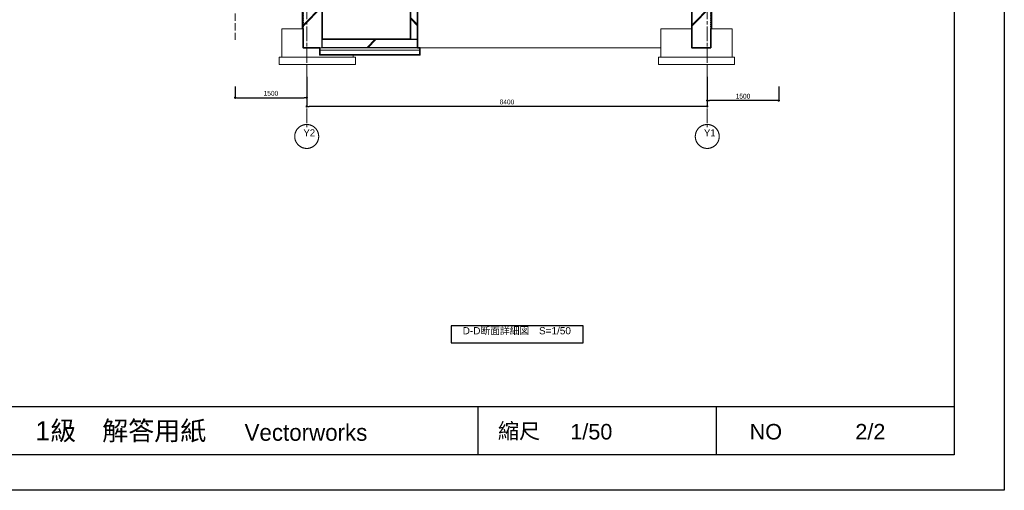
# Model space of a CAD drawing. Header units: millimetres. Extents: x -38341 to 3709, y -10682 to 48718.
# Tile 30 of 118: x -16940 to 3709, y -10682 to -811. Entities that reach past the tile are written whole.
import ezdxf

# ---------------------------------------------------------------- set-up
doc = ezdxf.new("R2010")
doc.units = ezdxf.units.MM
doc.header["$LTSCALE"] = 50
doc.header["$PDMODE"] = 1
doc.header["$PDSIZE"] = -2
for name, pattern in [('HHP破線50-03', [4.029989, 2.999994, -1.029995]), ('ISO-07 点線', [0.889, 0.127, -0.762]), ('ISO-08 一点鎖線', [9.144, 6.096, -0.762, 1.524, -0.762])]:
    doc.linetypes.add(name, pattern=pattern)
for name, color, linetype, lineweight in [('00ライン-グリッド-番号', 7, 'Continuous', 5), ('00ライン-グリッド-番号_ハッチング', 7, 'Continuous', 5), ('02モデリング-02基礎-フーチング', 7, 'Continuous', 18), ('02モデリング-02基礎-基礎梁', 7, 'Continuous', 18), ('02モデリング-02基礎-基礎梁_ハッチング', 7, 'Continuous', 5), ('02モデリング-02基礎-栗石', 7, 'Continuous', 5), ('02モデリング-03スラブ', 7, 'Continuous', 5), ('02モデリング-03スラブ-EV', 7, 'Continuous', 5), ('02モデリング-03スラブ-EV_ハッチング', 7, 'Continuous', 5), ('02モデリング-04壁-EV', 7, 'Continuous', 5), ('02モデリング-04壁-EV_ハッチング', 7, 'Continuous', 5), ('02モデリング-04壁-外部', 7, 'Continuous', 5), ('02モデリング-04壁-外部_ハッチング', 7, 'Continuous', 5), ('一般', 7, 'Continuous', 5), ('寸法', 7, 'Continuous', 5), ('断面スタイル', 7, 'Continuous', 35), ('解答例線', 7, 'Continuous', 5)]:
    doc.layers.add(name, color=color, linetype=linetype, lineweight=lineweight)
doc.layers.add('00ライン-グリッド-線', color=13, linetype='ISO-08 一点鎖線', lineweight=5, true_color=0xff5454)
doc.styles.add('Helvetica Neue', font='HelveticaNeue.ttc')
doc.styles.add('PT Sans Narrow', font='PTSans.ttc')
doc.styles.get("Standard").update_dxf_attribs({"font": 'txt', "bigfont": 'BIGFONT.SHX'})
doc.dimstyles.new('hiro2', dxfattribs={"dimtxt": 99.953704, "dimasz": 49.996948, "dimexe": 0, "dimexo": 75, "dimgap": 40, "dimtad": 1, "dimdsep": 46, "dimlunit": 6, "dimtxsty": 'PT Sans Narrow', "dimblk": 'DOT', "dimblk1": 'DOT', "dimblk2": 'DOT', "dimcen": 0, "dimazin": 0, "dimtfac": 0.8, "dimtix": 1, "dimtmove": 0, "dimatfit": 0, "dimldrblk": 'VW_FILLEDARROW', "dimfxl": 1, "dimfrac": 2, "dimtolj": 1, "dimarcsym": 0})

# ---------------------------------------------------------------- blocks, each defined once
blk = doc.blocks.new('Section')
at = {"layer": '02モデリング-02基礎-フーチング', "color": 7, "linetype": 'Continuous', "lineweight": 18, "transparency": 33554687}
blk.add_line((-9946, -1600), (-9946, -1550), dxfattribs=at)
at = {"layer": '02モデリング-02基礎-フーチング', "color": 7, "linetype": 'Continuous', "lineweight": 18, "transparency": 33554687, "flags": 128}
for points in [[(-11446, -1600), (-11446, -1000), (-11011, -1000)], [(-3496, -1600), (-3496, -1000), (-2846, -1000)], [(-2431, -1000), (-1996, -1000), (-1996, -1600)]]:
    blk.add_lwpolyline(points, dxfattribs=at)
at = {"layer": '02モデリング-02基礎-基礎梁', "color": 7, "linetype": 'Continuous', "lineweight": 18, "transparency": 33554687}
for p, q in [((-2846, -1000), (-2846, -180)), ((-8546, -1400), (-3496, -1400))]:
    blk.add_line(p, q, dxfattribs=at)
at = {"layer": '02モデリング-02基礎-栗石', "color": 7, "linetype": 'Continuous', "lineweight": 5, "transparency": 33554687, "flags": 128}
for points in [[(-11496, -1750), (-9896, -1750), (-9896, -1600), (-11496, -1600), (-11496, -1750)], [(-3546, -1750), (-1946, -1750), (-1946, -1600), (-3546, -1600), (-3546, -1750)]]:
    blk.add_lwpolyline(points, dxfattribs=at)
at = {"layer": '02モデリング-04壁-EV', "color": 7, "linetype": 'Continuous', "lineweight": 25, "transparency": 33554687}
blk.add_line((-10596, -1220), (-8746, -1220), dxfattribs=at)
at = {"layer": '02モデリング-04壁-外部', "color": 7, "linetype": 'Continuous', "lineweight": 5, "transparency": 33554687}
for p, q in [((-11011, -1000), (-11011, 0)), ((-2431, -1000), (-2431, 0))]:
    blk.add_line(p, q, dxfattribs=at)
blk = doc.blocks.new('Section-1')
at = {"color": 255, "linetype": 'Continuous', "lineweight": 5}
blk.add_wipeout([(-2846, 0), (-2446, 0), (-2446, -1400), (-2846, -1400)], dxfattribs=at).dxf.layer = '02モデリング-02基礎-基礎梁_ハッチング'
at = {"color": 255, "linetype": 'Continuous', "lineweight": 5, "transparency": 33554687}
blk.add_wipeout([(-10646, -1550), (-10646, -1450), (-8546, -1450), (-8546, -1550)], dxfattribs=at).dxf.layer = '02モデリング-03スラブ-EV_ハッチング'
at = {"layer": '02モデリング-02基礎-基礎梁_ハッチング', "linetype": 'Continuous', "lineweight": 5}
h = blk.add_hatch(dxfattribs=at)
h.set_pattern_fill('鉄筋コンクリート [CN] HF-スラブ', style=0, pattern_type=2)
h.set_pattern_definition([(45, (-2636.75, -713.3), (-621.7, 650.7), []), (45, (-2631.6, -719.4), (-621.8, 650.7), []), (45, (-2627.8, -726.5), (-621.8, 650.7), [])])
h.paths.add_polyline_path([(-2846, 0), (-2446, 0), (-2446, -1400), (-2846, -1400)])
at = {"color": 255, "linetype": 'Continuous', "lineweight": 5, "transparency": 33554687}
blk.add_wipeout([(-10646, -1450), (-10646, -1400), (-8546, -1400), (-8546, -1450)], dxfattribs=at).dxf.layer = '02モデリング-03スラブ-EV_ハッチング'
for points, layer in [([(-10596, -1400), (-10596, -1220), (-8596, -1220), (-8596, -1400)], '02モデリング-03スラブ-EV_ハッチング'), ([(-2446, 0), (-2446, -1000), (-2431, -1000), (-2431, 0)], '02モデリング-04壁-外部_ハッチング')]:
    blk.add_wipeout(points, dxfattribs=at).dxf.layer = layer
at = {"layer": '02モデリング-03スラブ-EV_ハッチング', "linetype": 'Continuous', "lineweight": 5, "transparency": 33554687}
h = blk.add_hatch(dxfattribs=at)
h.set_pattern_fill('鉄筋コンクリート [CN] HF-スラブ', style=0, pattern_type=2)
h.set_pattern_definition([(45, (-9586.75, -1323.3), (-621.7, 650.7), []), (45, (-9581.6, -1329.4), (-621.8, 650.7), []), (45, (-9577.8, -1336.5), (-621.8, 650.7), [])])
h.paths.add_polyline_path([(-10596, -1400), (-10596, -1220), (-8596, -1220), (-8596, -1400)])
at = {"color": 255, "linetype": 'Continuous', "lineweight": 5}
blk.add_wipeout([(-10996, 0), (-10596, 0), (-10596, -1400), (-10996, -1400)], dxfattribs=at).dxf.layer = '02モデリング-02基礎-基礎梁_ハッチング'
at = {"color": 255, "linetype": 'Continuous', "lineweight": 5, "transparency": 33554687}
blk.add_wipeout([(-8746, -550), (-8746, -1220), (-8596, -1220), (-8596, -550)], dxfattribs=at).dxf.layer = '02モデリング-04壁-EV_ハッチング'
at = {"layer": '02モデリング-02基礎-基礎梁_ハッチング', "linetype": 'Continuous', "lineweight": 5}
h = blk.add_hatch(dxfattribs=at)
h.set_pattern_fill('鉄筋コンクリート [CN] HF-スラブ', style=0, pattern_type=2)
h.set_pattern_definition([(45, (-10786.75, -713.3), (-621.7, 650.7), []), (45, (-10781.6, -719.4), (-621.8, 650.7), []), (45, (-10777.8, -726.5), (-621.8, 650.7), [])])
h.paths.add_polyline_path([(-10996, 0), (-10596, 0), (-10596, -1400), (-10996, -1400)])
at = {"layer": '02モデリング-04壁-EV_ハッチング', "linetype": 'Continuous', "lineweight": 5, "transparency": 33554687}
h = blk.add_hatch(dxfattribs=at)
h.set_pattern_fill('鉄筋コンクリート [CN] HF-スラブ', angle=90, style=0, pattern_type=2)
h.set_pattern_definition([(135, (-8657.4, -876.05), (-650.7, -621.7), []), (135, (-8651.3, -870.9), (-650.7, -621.8), []), (135, (-8644.2, -867.1), (-650.7, -621.8), [])])
h.paths.add_polyline_path([(-8746, -550), (-8746, -1220), (-8596, -1220), (-8596, -550)])
at = {"color": 255, "linetype": 'Continuous', "lineweight": 5, "transparency": 33554687}
blk.add_wipeout([(-11011, 0), (-11011, -1000), (-10996, -1000), (-10996, 0)], dxfattribs=at).dxf.layer = '02モデリング-04壁-外部_ハッチング'
blk = doc.blocks.new('Section-2')
at = {"layer": '02モデリング-02基礎-基礎梁', "color": 7, "linetype": 'Continuous', "lineweight": 18, "transparency": 33554687}
for p, q in [((-10996, -1400), (-10996, 0)), ((-10596, 0), (-10596, -1400)), ((-2846, -1400), (-2846, 0)), ((-2446, 0), (-2446, -1400)), ((-10596, -1400), (-10996, -1400)), ((-2446, -1400), (-2846, -1400))]:
    blk.add_line(p, q, dxfattribs=at)
at = {"layer": '02モデリング-03スラブ-EV', "color": 7, "linetype": 'Continuous', "lineweight": 25, "transparency": 33554687}
for p, q in [((-10596, -1400), (-10596, -1220)), ((-10596, -1220), (-8596, -1220)), ((-8596, -1220), (-8596, -1400)), ((-8596, -1400), (-10596, -1400))]:
    blk.add_line(p, q, dxfattribs=at)
at = {"layer": '02モデリング-03スラブ-EV', "color": 7, "linetype": 'Continuous', "lineweight": 5, "transparency": 33554687}
for p, q in [((-10646, -1450), (-10646, -1400)), ((-10646, -1400), (-8546, -1400)), ((-8546, -1400), (-8546, -1450)), ((-10646, -1550), (-10646, -1450)), ((-10646, -1450), (-8546, -1450)), ((-8546, -1450), (-10646, -1450)), ((-8546, -1550), (-10646, -1550)), ((-8546, -1450), (-8546, -1550))]:
    blk.add_line(p, q, dxfattribs=at)
at = {"layer": '02モデリング-04壁-EV', "color": 7, "linetype": 'Continuous', "lineweight": 25, "transparency": 33554687}
for p, q in [((-8746, -550), (-8746, -1220)), ((-8596, -1220), (-8596, -550)), ((-8746, -1220), (-8596, -1220))]:
    blk.add_line(p, q, dxfattribs=at)
at = {"layer": '02モデリング-04壁-外部', "color": 7, "linetype": 'Continuous', "lineweight": 25, "transparency": 33554687}
for p, q in [((-11011, -1000), (-11011, 0)), ((-2431, -1000), (-2431, 0))]:
    blk.add_line(p, q, dxfattribs=at)
at = {"layer": '02モデリング-04壁-外部', "color": 7, "linetype": 'ISO-07 点線', "lineweight": 18, "transparency": 33554687}
for p, q in [((-10996, -1000), (-10996, 0)), ((-2446, -1000), (-2446, 0))]:
    blk.add_line(p, q, dxfattribs=at)
at = {"layer": '02モデリング-04壁-外部', "color": 7, "linetype": 'Continuous', "lineweight": 5, "transparency": 33554687}
for p, q in [((-11011, -1000), (-10996, -1000)), ((-2446, -1000), (-2431, -1000))]:
    blk.add_line(p, q, dxfattribs=at)
at = {"layer": '断面スタイル', "transparency": 33554687, "flags": 128}
for points in [[(-2431, 2910), (-2431, -1000), (-2446, -1000), (-2446, -1400), (-2846, -1400), (-2846, -180)], [(-8596, -550), (-8596, -1400), (-8546, -1400), (-8546, -1550), (-10646, -1550), (-10646, -1400), (-10996, -1400), (-10996, -1000), (-11011, -1000), (-11011, 13210)], [(-10596, 0), (-10596, -1220), (-8746, -1220), (-8746, 0)]]:
    blk.add_lwpolyline(points, dxfattribs=at)
blk = doc.blocks.new('グループ')
at = {"layer": '00ライン-グリッド-番号', "flags": 128}
blk.add_lwpolyline([(193, -16642), (189, -16646), (184, -16651), (180, -16655), (176, -16660), (171, -16664), (167, -16668), (162, -16672), (157, -16676), (152, -16680), (148, -16683), (142, -16687), (137, -16690), (132, -16694), (127, -16697), (121, -16700), (116, -16703), (111, -16706), (105, -16708), (99, -16711), (94, -16713), (88, -16715), (82, -16718), (76, -16719), (70, -16721), (64, -16723), (58, -16724), (52, -16726), (46, -16727), (40, -16728), (34, -16729), (28, -16730), (22, -16730), (16, -16731), (10, -16731), (3, -16731), (-3, -16731), (-9, -16731), (-15, -16731), (-21, -16730), (-27, -16730), (-33, -16729), (-40, -16728), (-46, -16727), (-52, -16726), (-58, -16725), (-64, -16723), (-70, -16721), (-76, -16720), (-81, -16718), (-87, -16716), (-93, -16713), (-99, -16711), (-104, -16709), (-110, -16706), (-115, -16703), (-121, -16700), (-126, -16697), (-132, -16694), (-137, -16691), (-142, -16687), (-147, -16684), (-152, -16680), (-157, -16676), (-162, -16673), (-166, -16669), (-171, -16664), (-175, -16660), (-180, -16656), (-184, -16651), (-188, -16647), (-192, -16642), (-196, -16637), (-200, -16632), (-203, -16628), (-207, -16622), (-210, -16617), (-214, -16612), (-217, -16607), (-220, -16601), (-223, -16596), (-226, -16591), (-228, -16585), (-231, -16579), (-233, -16574), (-235, -16568), (-238, -16562), (-239, -16556), (-241, -16550), (-243, -16544), (-244, -16538), (-246, -16532), (-247, -16526), (-248, -16520), (-249, -16514), (-250, -16508), (-250, -16502), (-251, -16496), (-251, -16490), (-251, -16483), (-251, -16477), (-251, -16471), (-251, -16465), (-250, -16459), (-250, -16453), (-249, -16447), (-248, -16440), (-247, -16434), (-246, -16428), (-245, -16422), (-243, -16416), (-241, -16410), (-240, -16404), (-238, -16399), (-236, -16393), (-233, -16387), (-231, -16381), (-229, -16376), (-226, -16370), (-223, -16365), (-220, -16359), (-217, -16354), (-214, -16348), (-211, -16343), (-207, -16338), (-204, -16333), (-200, -16328), (-196, -16323), (-193, -16318), (-189, -16314), (-184, -16309), (-180, -16305), (-176, -16300), (-171, -16296), (-167, -16292), (-162, -16288), (-157, -16284), (-152, -16280), (-148, -16277), (-142, -16273), (-137, -16270), (-132, -16266), (-127, -16263), (-121, -16260), (-116, -16257), (-111, -16254), (-105, -16252), (-99, -16249), (-94, -16247), (-88, -16245), (-82, -16242), (-76, -16241), (-70, -16239), (-64, -16237), (-58, -16236), (-52, -16234), (-46, -16233), (-40, -16232), (-34, -16231), (-28, -16230), (-22, -16230), (-16, -16229), (-10, -16229), (-3, -16229), (3, -16229), (9, -16229), (15, -16229), (21, -16230), (27, -16230), (33, -16231), (40, -16232), (46, -16233), (52, -16234), (58, -16235), (64, -16237), (70, -16239), (76, -16240), (81, -16242), (87, -16244), (93, -16247), (99, -16249), (104, -16251), (110, -16254), (115, -16257), (121, -16260), (126, -16263), (132, -16266), (137, -16269), (142, -16273), (147, -16276), (152, -16280), (157, -16284), (162, -16287), (166, -16291), (171, -16296), (175, -16300), (180, -16304), (184, -16309), (188, -16313), (192, -16318), (196, -16323), (200, -16328), (203, -16332), (207, -16338), (210, -16343), (214, -16348), (217, -16353), (220, -16359), (223, -16364), (226, -16369), (228, -16375), (231, -16381), (233, -16386), (235, -16392), (238, -16398), (239, -16404), (241, -16410), (243, -16416), (244, -16422), (246, -16428), (247, -16434), (248, -16440), (249, -16446), (250, -16452), (250, -16458), (251, -16464), (251, -16470), (251, -16477), (251, -16483), (251, -16489), (251, -16495), (250, -16501), (250, -16507), (249, -16513), (248, -16520), (247, -16526), (246, -16532), (245, -16538), (243, -16544), (241, -16550), (240, -16556), (238, -16561), (236, -16567), (233, -16573), (231, -16579), (229, -16584), (226, -16590), (223, -16595), (220, -16601), (217, -16606), (214, -16612), (211, -16617), (207, -16622), (204, -16627), (200, -16632), (196, -16637)], close=True, dxfattribs=at)
at = {"color": 255, "lineweight": 5, "transparency": 33554687}
blk.add_wipeout([(-45, -16560), (151, -16560), (151, -16292), (-45, -16292)], dxfattribs=at).dxf.layer = '00ライン-グリッド-番号_ハッチング'
at = {"layer": '00ライン-グリッド-番号', "color": 7, "transparency": 33554687, "insert": (53, -16330), "char_height": 149.9, "attachment_point": 2, "line_spacing_factor": 1.098512, "style": 'PT Sans Narrow'}
blk.add_mtext('Y1', dxfattribs=at)
blk = doc.blocks.new('グリッド線')
at = {"layer": '00ライン-グリッド-線', "transparency": 33554687}
blk.add_line((0, 0), (0, -14980), dxfattribs=at)
at = {"layer": '00ライン-グリッド-線', "transparency": 33554687, "flags": 128}
blk.add_lwpolyline([(0, -14980), (0, -16480)], dxfattribs=at)
at = {"layer": '00ライン-グリッド-線', "color": 0, "flags": 1}
for tag in ['IFC_UUID', 'instanceID']:
    blk.add_attdef(tag, (14597, -22529), '', height=0.18, dxfattribs=at)
at = {"layer": '00ライン-グリッド-線', "color": 7, "transparency": 33554687}
blk.add_blockref('グループ', (0, 0), dxfattribs=at)
blk = doc.blocks.new('グループ-1')
at = {"layer": '00ライン-グリッド-番号', "flags": 128}
blk.add_lwpolyline([(193, -16642), (189, -16646), (184, -16651), (180, -16655), (176, -16660), (171, -16664), (167, -16668), (162, -16672), (157, -16676), (152, -16680), (148, -16683), (142, -16687), (137, -16690), (132, -16694), (127, -16697), (121, -16700), (116, -16703), (111, -16706), (105, -16708), (99, -16711), (94, -16713), (88, -16715), (82, -16718), (76, -16719), (70, -16721), (64, -16723), (58, -16724), (52, -16726), (46, -16727), (40, -16728), (34, -16729), (28, -16730), (22, -16730), (16, -16731), (10, -16731), (3, -16731), (-3, -16731), (-9, -16731), (-15, -16731), (-21, -16730), (-27, -16730), (-33, -16729), (-40, -16728), (-46, -16727), (-52, -16726), (-58, -16725), (-64, -16723), (-70, -16721), (-76, -16720), (-81, -16718), (-87, -16716), (-93, -16713), (-99, -16711), (-104, -16709), (-110, -16706), (-115, -16703), (-121, -16700), (-126, -16697), (-132, -16694), (-137, -16691), (-142, -16687), (-147, -16684), (-152, -16680), (-157, -16676), (-162, -16673), (-166, -16669), (-171, -16664), (-175, -16660), (-180, -16656), (-184, -16651), (-188, -16647), (-192, -16642), (-196, -16637), (-200, -16632), (-203, -16628), (-207, -16622), (-210, -16617), (-214, -16612), (-217, -16607), (-220, -16601), (-223, -16596), (-226, -16591), (-228, -16585), (-231, -16579), (-233, -16574), (-235, -16568), (-238, -16562), (-239, -16556), (-241, -16550), (-243, -16544), (-244, -16538), (-246, -16532), (-247, -16526), (-248, -16520), (-249, -16514), (-250, -16508), (-250, -16502), (-251, -16496), (-251, -16490), (-251, -16483), (-251, -16477), (-251, -16471), (-251, -16465), (-250, -16459), (-250, -16453), (-249, -16447), (-248, -16440), (-247, -16434), (-246, -16428), (-245, -16422), (-243, -16416), (-241, -16410), (-240, -16404), (-238, -16399), (-236, -16393), (-233, -16387), (-231, -16381), (-229, -16376), (-226, -16370), (-223, -16365), (-220, -16359), (-217, -16354), (-214, -16348), (-211, -16343), (-207, -16338), (-204, -16333), (-200, -16328), (-196, -16323), (-193, -16318), (-189, -16314), (-184, -16309), (-180, -16305), (-176, -16300), (-171, -16296), (-167, -16292), (-162, -16288), (-157, -16284), (-152, -16280), (-148, -16277), (-142, -16273), (-137, -16270), (-132, -16266), (-127, -16263), (-121, -16260), (-116, -16257), (-111, -16254), (-105, -16252), (-99, -16249), (-94, -16247), (-88, -16245), (-82, -16242), (-76, -16241), (-70, -16239), (-64, -16237), (-58, -16236), (-52, -16234), (-46, -16233), (-40, -16232), (-34, -16231), (-28, -16230), (-22, -16230), (-16, -16229), (-10, -16229), (-3, -16229), (3, -16229), (9, -16229), (15, -16229), (21, -16230), (27, -16230), (33, -16231), (40, -16232), (46, -16233), (52, -16234), (58, -16235), (64, -16237), (70, -16239), (76, -16240), (81, -16242), (87, -16244), (93, -16247), (99, -16249), (104, -16251), (110, -16254), (115, -16257), (121, -16260), (126, -16263), (132, -16266), (137, -16269), (142, -16273), (147, -16276), (152, -16280), (157, -16284), (162, -16287), (166, -16291), (171, -16296), (175, -16300), (180, -16304), (184, -16309), (188, -16313), (192, -16318), (196, -16323), (200, -16328), (203, -16332), (207, -16338), (210, -16343), (214, -16348), (217, -16353), (220, -16359), (223, -16364), (226, -16369), (228, -16375), (231, -16381), (233, -16386), (235, -16392), (238, -16398), (239, -16404), (241, -16410), (243, -16416), (244, -16422), (246, -16428), (247, -16434), (248, -16440), (249, -16446), (250, -16452), (250, -16458), (251, -16464), (251, -16470), (251, -16477), (251, -16483), (251, -16489), (251, -16495), (250, -16501), (250, -16507), (249, -16513), (248, -16520), (247, -16526), (246, -16532), (245, -16538), (243, -16544), (241, -16550), (240, -16556), (238, -16561), (236, -16567), (233, -16573), (231, -16579), (229, -16584), (226, -16590), (223, -16595), (220, -16601), (217, -16606), (214, -16612), (211, -16617), (207, -16622), (204, -16627), (200, -16632), (196, -16637)], close=True, dxfattribs=at)
at = {"color": 255, "lineweight": 5, "transparency": 33554687}
blk.add_wipeout([(-45, -16560), (151, -16560), (151, -16292), (-45, -16292)], dxfattribs=at).dxf.layer = '00ライン-グリッド-番号_ハッチング'
at = {"layer": '00ライン-グリッド-番号', "color": 7, "transparency": 33554687, "insert": (53, -16330), "char_height": 149.9, "attachment_point": 2, "line_spacing_factor": 1.098512, "style": 'PT Sans Narrow'}
blk.add_mtext('Y2', dxfattribs=at)
blk = doc.blocks.new('グリッド線-1')
at = {"layer": '00ライン-グリッド-線', "transparency": 33554687}
blk.add_line((0, 0), (0, -14980), dxfattribs=at)
at = {"layer": '00ライン-グリッド-線', "transparency": 33554687, "flags": 128}
blk.add_lwpolyline([(0, -14980), (0, -16480)], dxfattribs=at)
at = {"layer": '00ライン-グリッド-線', "color": 0, "flags": 1}
for tag in ['IFC_UUID', 'instanceID']:
    blk.add_attdef(tag, (6197, -22529), '', height=0.18, dxfattribs=at)
at = {"layer": '00ライン-グリッド-線', "color": 7, "transparency": 33554687}
blk.add_blockref('グループ-1', (0, 0), dxfattribs=at)
blk = doc.blocks.new('_Dot')
at = {"color": 0, "linetype": 'ByBlock', "lineweight": -2}
blk.add_line((-0.5, 0), (-1, 0), dxfattribs=at)
at = {"color": 0, "linetype": 'ByBlock', "const_width": 0.5}
blk.add_lwpolyline([(-0.25, 0, 1), (0.25, 0, 1)], format="xyb", close=True, dxfattribs=at)
blk = doc.blocks.new('*D30')
at = {"layer": 'Defpoints', "color": 0, "transparency": 33554687}
for p in [(-10921, -1931), (-2521, -1931), (-10921, -2629)]:
    blk.add_point(p, dxfattribs=at)
at = {"layer": '寸法', "color": 0, "linetype": 'Continuous', "lineweight": -2, "transparency": 33554687}
for p, q in [((-10921, -2006), (-10921, -2629)), ((-2521, -2006), (-2521, -2629)), ((-2571, -2629), (-10871, -2629))]:
    blk.add_line(p, q, dxfattribs=at)
at = {"layer": '寸法', "color": 0, "lineweight": -2, "xscale": 49.99694824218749, "yscale": 49.99694824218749, "zscale": 49.99694824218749, "rotation": 180}
blk.add_blockref('_Dot', (-10921, -2629), dxfattribs=at)
at = {"layer": '寸法', "color": 0, "lineweight": -2, "xscale": 49.99694824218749, "yscale": 49.99694824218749, "zscale": 49.99694824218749}
blk.add_blockref('_Dot', (-2521, -2629), dxfattribs=at)
at = {"layer": '寸法', "color": 0, "lineweight": 5, "transparency": 33554687, "insert": (-6721, -2537), "char_height": 100, "attachment_point": 5, "style": 'PT Sans Narrow'}
blk.add_mtext('\\A1;8400', dxfattribs=at)
blk = doc.blocks.new('VW_FILLEDARROW')
at = {"linetype": 'Continuous', "lineweight": 0, "transparency": 16777216}
blk.add_hatch(color=0, dxfattribs=at).paths.add_polyline_path([(-1.2, 0.32), (0, 0), (-1.2, -0.32), (-0.9, 0)])
at = {"color": 0, "linetype": 'Continuous', "lineweight": 5, "transparency": 16777216, "flags": 128}
blk.add_lwpolyline([(-1.2, 0.32), (0, 0), (-1.2, -0.32), (-0.9, 0)], close=True, dxfattribs=at)
blk = doc.blocks.new('*D61')
at = {"layer": 'Defpoints', "color": 0, "transparency": 33554687}
for p in [(-2521, -2135), (-1021, -2135), (-2521, -2507)]:
    blk.add_point(p, dxfattribs=at)
at = {"layer": '寸法', "color": 0, "linetype": 'Continuous', "lineweight": -2, "transparency": 33554687}
for p, q in [((-2521, -2210), (-2521, -2507)), ((-1021, -2210), (-1021, -2507)), ((-1071, -2507), (-2471, -2507))]:
    blk.add_line(p, q, dxfattribs=at)
at = {"layer": '寸法', "color": 0, "lineweight": -2, "xscale": 49.99694824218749, "yscale": 49.99694824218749, "zscale": 49.99694824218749, "rotation": 180}
blk.add_blockref('_Dot', (-2521, -2507), dxfattribs=at)
at = {"layer": '寸法', "color": 0, "lineweight": -2, "xscale": 49.99694824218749, "yscale": 49.99694824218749, "zscale": 49.99694824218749}
blk.add_blockref('_Dot', (-1021, -2507), dxfattribs=at)
at = {"layer": '寸法', "color": 0, "lineweight": 5, "transparency": 33554687, "insert": (-1771, -2416), "char_height": 100, "attachment_point": 5, "style": 'PT Sans Narrow'}
blk.add_mtext('\\A1;1500', dxfattribs=at)
blk = doc.blocks.new('*D62')
at = {"layer": 'Defpoints', "color": 0, "transparency": 33554687}
for p in [(-12421, -2135), (-10921, -2135), (-10921, -2447)]:
    blk.add_point(p, dxfattribs=at)
at = {"layer": '寸法', "color": 0, "linetype": 'Continuous', "lineweight": -2, "transparency": 33554687}
for p, q in [((-12421, -2210), (-12421, -2447)), ((-10921, -2210), (-10921, -2447)), ((-12371, -2447), (-10971, -2447))]:
    blk.add_line(p, q, dxfattribs=at)
at = {"layer": '寸法', "color": 0, "lineweight": -2, "xscale": 49.99694824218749, "yscale": 49.99694824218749, "zscale": 49.99694824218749, "rotation": 180}
blk.add_blockref('_Dot', (-12421, -2447), dxfattribs=at)
at = {"layer": '寸法', "color": 0, "lineweight": -2, "xscale": 49.99694824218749, "yscale": 49.99694824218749, "zscale": 49.99694824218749}
blk.add_blockref('_Dot', (-10921, -2447), dxfattribs=at)
at = {"layer": '寸法', "color": 0, "lineweight": 5, "transparency": 33554687, "insert": (-11671, -2355), "char_height": 100, "attachment_point": 5, "style": 'PT Sans Narrow'}
blk.add_mtext('\\A1;1500', dxfattribs=at)
blk = doc.blocks.new('_図面枠 (3D)')
at = {"layer": '解答例線', "color": 7, "linetype": 'Continuous', "lineweight": 25, "transparency": 33554687}
for p, q in [((39898, -55925), (-39998, -55925)), ((19924, -55925), (19924, -57935)), ((29911, -55925), (29911, -57935))]:
    blk.add_line(p, q, dxfattribs=at)
at = {"layer": '解答例線', "color": 7, "linetype": 'Continuous', "lineweight": 25, "transparency": 33554687, "flags": 128}
for points in [[(-42100, -20), (42000, -20), (42000, -59420), (-42100, -59420)], [(-39998, -1505), (39898, -1505), (39898, -57935), (-39998, -57935)], [(18799, -53234), (24331, -53234), (24331, -52516), (18799, -52516)]]:
    blk.add_lwpolyline(points, close=True, dxfattribs=at)
at = {"layer": '解答例線', "color": 7, "transparency": 33554687}
for s, insert, char_height, attachment_point, line_spacing_factor, style in [('D-D断面詳細図\u3000S=1/50', (21553, -52575), 300, 2, 0.25, 'Helvetica Neue'), ('1級\u3000解答用紙', (1356, -56966), 800, 4, 0.25, 'Helvetica Neue'), ('縮尺', (20760, -56966), 650, 4, 0.25, 'Helvetica Neue'), ('1/50\u3000', (23793, -56966), 650, 4, 0.25, 'Helvetica Neue'), ('NO', (31317, -56966), 650, 4, 0.25, 'Helvetica Neue'), ('2/2', (35750, -56966), 650, 4, 0.25, 'Helvetica Neue'), ('Vectorworks', (10135, -56642), 699.68, 1, 1.100739, 'PT Sans Narrow')]:
    blk.add_mtext(s, dxfattribs=dict(at, insert=insert, char_height=char_height, attachment_point=attachment_point, line_spacing_factor=line_spacing_factor, style=style))

msp = doc.modelspace()

# ---------------------------------------------------------------- linework, layer by layer
at = {"layer": '一般', "color": 7, "linetype": 'HHP破線50-03', "lineweight": 5, "transparency": 33554687}
msp.add_line((-12420.698, -1235.735), (-12420.698, 11145.573), dxfattribs=at)

# ---------------------------------------------------------------- block references
at = {"layer": '02モデリング-03スラブ', "color": 7, "transparency": 33554687}
msp.add_blockref('Section', (0, 0), dxfattribs=at)

# ---------------------------------------------------------------- next in the draw order: block references
msp.add_blockref('Section-1', (0, 0), dxfattribs=at)

# ---------------------------------------------------------------- next in the draw order: block references
msp.add_blockref('Section-2', (0, 0), dxfattribs=at)

# ---------------------------------------------------------------- next in the draw order: block references
at = {"layer": '00ライン-グリッド-線'}
for name, p in [('グリッド線-1', (-10920.698, 13220)), ('グリッド線', (-2520.698, 13220))]:
    msp.add_blockref(name, p, dxfattribs=at)

# ---------------------------------------------------------------- next in the draw order: block references
at = {"layer": '解答例線', "color": 7, "transparency": 33554687, "xscale": 0.5, "yscale": 0.5, "zscale": 0.5}
msp.add_blockref('_図面枠 (3D)', (-17290.959, 19028.052), dxfattribs=at)

# ---------------------------------------------------------------- next in the draw order: dimensions: what is measured, and where the dimension line sits
at = {"layer": '寸法', "color": 7, "linetype": 'Continuous', "lineweight": 5, "transparency": 33554687}
for base, p1, p2, picture, middle in [((-10920.698, -2628.74), (-2520.698, -1931.384), (-10920.698, -1931.384), '*D30', (-6720.698, -2537.132)), ((-10920.698, -2446.948), (-12420.698, -2135), (-10920.698, -2135), '*D62', (-11670.698, -2355.341)), ((-2520.698, -2507.353), (-1020.698, -2135), (-2520.698, -2135), '*D61', (-1770.698, -2415.746))]:
    dim = msp.add_linear_dim(base=base, p1=p1, p2=p2, dimstyle='hiro2', override={"dimpost": '<>', "dimtxsty": 'PT Sans Narrow', "dimtmove": 2}, dxfattribs=at)
    dim.commit()
    dim.dimension.update_dxf_attribs({"geometry": picture, "text_midpoint": middle})

doc.saveas('drawing.dxf')
